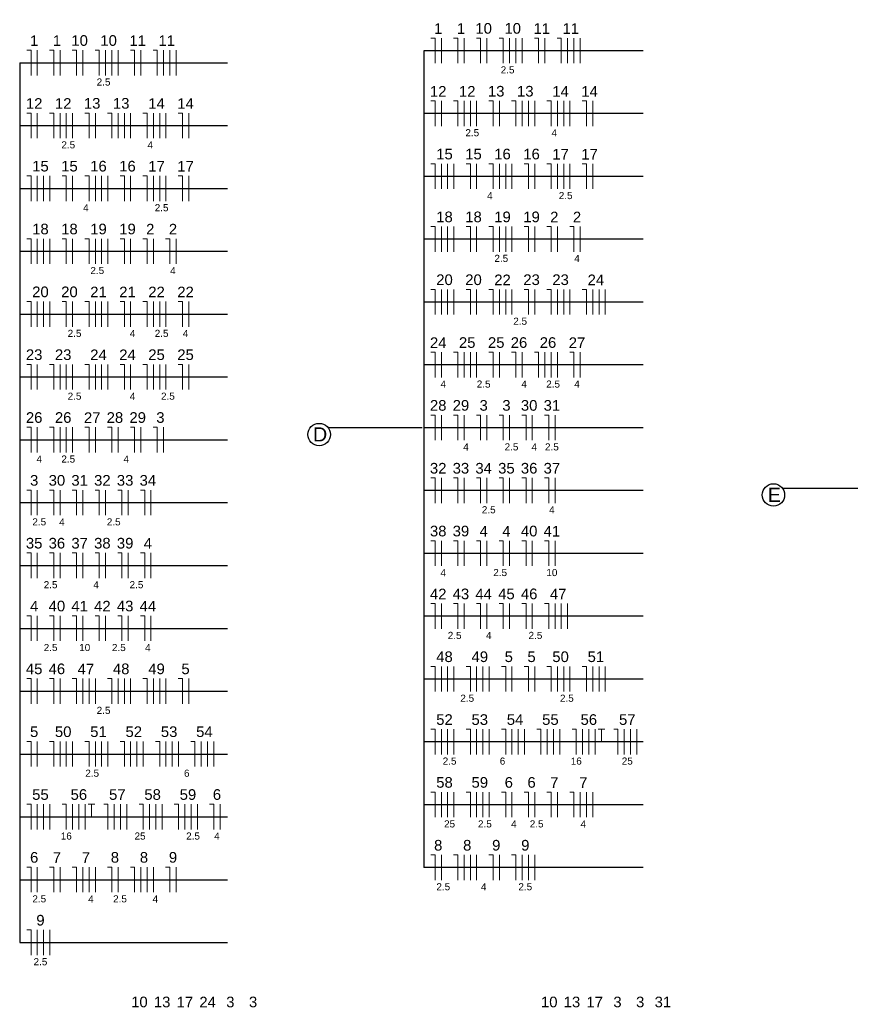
# Model space of a CAD drawing. Header units: millimetres. Extents: x 7 to 269, y 1 to 169.
# Tile 4 of 113: x 15.45 to 23.71, y 68.86 to 78.65. Entities that reach past the tile are written whole.
import ezdxf

# ---------------------------------------------------------------- set-up
doc = ezdxf.new("R2010")
doc.units = ezdxf.units.MM
doc.header["$MEASUREMENT"] = 0
doc.layers.add('Fiação - Marco Polo', color=3, linetype='Continuous', lineweight=9)
doc.layers.add('Linha de Chamada - Marco Polo', color=1, linetype='Continuous', lineweight=25)
doc.styles.add('Arial', font='arial.ttf')

msp = doc.modelspace()

# ---------------------------------------------------------------- linework, layer by layer
at = {"layer": 'Fiação - Marco Polo'}
for p, q in [((19.5348, 78.4714), (19.5764, 78.4714)), ((19.5764, 78.2214), (19.5764, 78.4714)), ((19.6389, 78.2214), (19.6389, 78.4714)), ((19.7609, 78.4714), (19.8026, 78.4714)), ((19.8026, 78.2214), (19.8026, 78.4714)), ((19.8651, 78.2214), (19.8651, 78.4714)), ((19.987, 78.4714), (20.0287, 78.4714)), ((20.0287, 78.2214), (20.0287, 78.4714)), ((20.0912, 78.2214), (20.0912, 78.4714)), ((20.2131, 78.4714), (20.2548, 78.4714)), ((20.2548, 78.2214), (20.2548, 78.4714)), ((20.3173, 78.2214), (20.3173, 78.4714)), ((20.3798, 78.2214), (20.3798, 78.4714)), ((20.4423, 78.2214), (20.4423, 78.4714)), ((20.5643, 78.4714), (20.6059, 78.4714)), ((20.6059, 78.2214), (20.6059, 78.4714)), ((20.6684, 78.2214), (20.6684, 78.4714)), ((20.7904, 78.4714), (20.8321, 78.4714)), ((20.8321, 78.2214), (20.8321, 78.4714)), ((20.8946, 78.2214), (20.8946, 78.4714)), ((20.9571, 78.2214), (20.9571, 78.4714)), ((21.0196, 78.2214), (21.0196, 78.4714)), ((15.5164, 78.3508), (15.5581, 78.3508)), ((15.5581, 78.1008), (15.5581, 78.3508)), ((15.6206, 78.1008), (15.6206, 78.3508)), ((15.7425, 78.3508), (15.7842, 78.3508)), ((15.7842, 78.1008), (15.7842, 78.3508)), ((15.8467, 78.1008), (15.8467, 78.3508)), ((15.9687, 78.3508), (16.0103, 78.3508)), ((16.0103, 78.1008), (16.0103, 78.3508)), ((16.0728, 78.1008), (16.0728, 78.3508)), ((16.1948, 78.3508), (16.2365, 78.3508)), ((16.2365, 78.1008), (16.2365, 78.3508)), ((16.299, 78.1008), (16.299, 78.3508)), ((16.3615, 78.1008), (16.3615, 78.3508)), ((16.424, 78.1008), (16.424, 78.3508)), ((16.5459, 78.3508), (16.5876, 78.3508)), ((16.5876, 78.1008), (16.5876, 78.3508)), ((16.6501, 78.1008), (16.6501, 78.3508)), ((16.772, 78.3508), (16.8137, 78.3508)), ((16.8137, 78.1008), (16.8137, 78.3508)), ((16.8762, 78.1008), (16.8762, 78.3508)), ((16.9387, 78.1008), (16.9387, 78.3508)), ((17.0012, 78.1008), (17.0012, 78.3508)), ((19.5348, 77.8464), (19.5764, 77.8464)), ((19.5764, 77.5964), (19.5764, 77.8464)), ((19.6389, 77.5964), (19.6389, 77.8464)), ((19.7609, 77.8464), (19.8026, 77.8464)), ((19.8026, 77.5964), (19.8026, 77.8464)), ((19.8651, 77.5964), (19.8651, 77.8464)), ((19.9276, 77.5964), (19.9276, 77.8464)), ((19.9901, 77.5964), (19.9901, 77.8464)), ((20.112, 77.8464), (20.1537, 77.8464)), ((20.1537, 77.5964), (20.1537, 77.8464)), ((20.2162, 77.5964), (20.2162, 77.8464)), ((20.3381, 77.8464), (20.3798, 77.8464)), ((20.3798, 77.5964), (20.3798, 77.8464)), ((20.4423, 77.5964), (20.4423, 77.8464)), ((20.5048, 77.5964), (20.5048, 77.8464)), ((20.5673, 77.5964), (20.5673, 77.8464)), ((20.6893, 77.8464), (20.7309, 77.8464)), ((20.7309, 77.5964), (20.7309, 77.8464)), ((20.7934, 77.5964), (20.7934, 77.8464)), ((20.8559, 77.5964), (20.8559, 77.8464)), ((20.9184, 77.5964), (20.9184, 77.8464)), ((21.0404, 77.8464), (21.0821, 77.8464)), ((21.0821, 77.5964), (21.0821, 77.8464)), ((21.1446, 77.5964), (21.1446, 77.8464)), ((15.5164, 77.7258), (15.5581, 77.7258)), ((15.5581, 77.4758), (15.5581, 77.7258)), ((15.6206, 77.4758), (15.6206, 77.7258)), ((15.7425, 77.7258), (15.7842, 77.7258)), ((15.7842, 77.4758), (15.7842, 77.7258)), ((15.8467, 77.4758), (15.8467, 77.7258)), ((15.9092, 77.4758), (15.9092, 77.7258)), ((15.9717, 77.4758), (15.9717, 77.7258)), ((16.0937, 77.7258), (16.1353, 77.7258)), ((16.1353, 77.4758), (16.1353, 77.7258)), ((16.1978, 77.4758), (16.1978, 77.7258)), ((16.3198, 77.7258), (16.3615, 77.7258)), ((16.3615, 77.4758), (16.3615, 77.7258)), ((16.424, 77.4758), (16.424, 77.7258)), ((16.4865, 77.4758), (16.4865, 77.7258)), ((16.549, 77.4758), (16.549, 77.7258)), ((16.6709, 77.7258), (16.7126, 77.7258)), ((16.7126, 77.4758), (16.7126, 77.7258)), ((16.7751, 77.4758), (16.7751, 77.7258)), ((16.8376, 77.4758), (16.8376, 77.7258)), ((16.9001, 77.4758), (16.9001, 77.7258)), ((17.022, 77.7258), (17.0637, 77.7258)), ((17.0637, 77.4758), (17.0637, 77.7258)), ((17.1262, 77.4758), (17.1262, 77.7258)), ((19.5348, 77.2214), (19.5764, 77.2214)), ((19.5764, 76.9714), (19.5764, 77.2214)), ((19.6389, 76.9714), (19.6389, 77.2214)), ((19.7014, 76.9714), (19.7014, 77.2214)), ((19.7639, 76.9714), (19.7639, 77.2214)), ((19.8859, 77.2214), (19.9276, 77.2214)), ((19.9276, 76.9714), (19.9276, 77.2214)), ((19.9901, 76.9714), (19.9901, 77.2214)), ((20.112, 77.2214), (20.1537, 77.2214)), ((20.1537, 76.9714), (20.1537, 77.2214)), ((20.2162, 76.9714), (20.2162, 77.2214)), ((20.2787, 76.9714), (20.2787, 77.2214)), ((20.3412, 76.9714), (20.3412, 77.2214)), ((20.4631, 77.2214), (20.5048, 77.2214)), ((20.5048, 76.9714), (20.5048, 77.2214)), ((20.5673, 76.9714), (20.5673, 77.2214)), ((20.6893, 77.2214), (20.7309, 77.2214)), ((20.7309, 76.9714), (20.7309, 77.2214)), ((20.7934, 76.9714), (20.7934, 77.2214)), ((20.8559, 76.9714), (20.8559, 77.2214)), ((20.9184, 76.9714), (20.9184, 77.2214)), ((21.0404, 77.2214), (21.0821, 77.2214)), ((21.0821, 76.9714), (21.0821, 77.2214)), ((21.1446, 76.9714), (21.1446, 77.2214)), ((15.5164, 77.1008), (15.5581, 77.1008)), ((15.5581, 76.8508), (15.5581, 77.1008)), ((15.6206, 76.8508), (15.6206, 77.1008)), ((15.6831, 76.8508), (15.6831, 77.1008)), ((15.7456, 76.8508), (15.7456, 77.1008)), ((15.8675, 77.1008), (15.9092, 77.1008)), ((15.9092, 76.8508), (15.9092, 77.1008)), ((15.9717, 76.8508), (15.9717, 77.1008)), ((16.0937, 77.1008), (16.1353, 77.1008)), ((16.1353, 76.8508), (16.1353, 77.1008)), ((16.1978, 76.8508), (16.1978, 77.1008)), ((16.2603, 76.8508), (16.2603, 77.1008)), ((16.3228, 76.8508), (16.3228, 77.1008)), ((16.4448, 77.1008), (16.4865, 77.1008)), ((16.4865, 76.8508), (16.4865, 77.1008)), ((16.549, 76.8508), (16.549, 77.1008)), ((16.6709, 77.1008), (16.7126, 77.1008)), ((16.7126, 76.8508), (16.7126, 77.1008)), ((16.7751, 76.8508), (16.7751, 77.1008)), ((16.8376, 76.8508), (16.8376, 77.1008)), ((16.9001, 76.8508), (16.9001, 77.1008)), ((17.022, 77.1008), (17.0637, 77.1008)), ((17.0637, 76.8508), (17.0637, 77.1008)), ((17.1262, 76.8508), (17.1262, 77.1008)), ((19.5348, 76.5964), (19.5764, 76.5964)), ((19.5764, 76.3464), (19.5764, 76.5964)), ((19.6389, 76.3464), (19.6389, 76.5964)), ((19.7014, 76.3464), (19.7014, 76.5964)), ((19.7639, 76.3464), (19.7639, 76.5964)), ((19.8859, 76.5964), (19.9276, 76.5964)), ((19.9276, 76.3464), (19.9276, 76.5964)), ((19.9901, 76.3464), (19.9901, 76.5964)), ((20.112, 76.5964), (20.1537, 76.5964)), ((20.1537, 76.3464), (20.1537, 76.5964)), ((20.2162, 76.3464), (20.2162, 76.5964)), ((20.2787, 76.3464), (20.2787, 76.5964)), ((20.3412, 76.3464), (20.3412, 76.5964)), ((20.4631, 76.5964), (20.5048, 76.5964)), ((20.5048, 76.3464), (20.5048, 76.5964)), ((20.5673, 76.3464), (20.5673, 76.5964)), ((20.6893, 76.5964), (20.7309, 76.5964)), ((20.7309, 76.3464), (20.7309, 76.5964)), ((20.7934, 76.3464), (20.7934, 76.5964)), ((20.9154, 76.5964), (20.9571, 76.5964)), ((20.9571, 76.3464), (20.9571, 76.5964)), ((21.0196, 76.3464), (21.0196, 76.5964)), ((15.5164, 76.4758), (15.5581, 76.4758)), ((15.5581, 76.2258), (15.5581, 76.4758)), ((15.6206, 76.2258), (15.6206, 76.4758)), ((15.6831, 76.2258), (15.6831, 76.4758)), ((15.7456, 76.2258), (15.7456, 76.4758)), ((15.8675, 76.4758), (15.9092, 76.4758)), ((15.9092, 76.2258), (15.9092, 76.4758)), ((15.9717, 76.2258), (15.9717, 76.4758)), ((16.0937, 76.4758), (16.1353, 76.4758)), ((16.1353, 76.2258), (16.1353, 76.4758)), ((16.1978, 76.2258), (16.1978, 76.4758)), ((16.2603, 76.2258), (16.2603, 76.4758)), ((16.3228, 76.2258), (16.3228, 76.4758)), ((16.4448, 76.4758), (16.4865, 76.4758)), ((16.4865, 76.2258), (16.4865, 76.4758)), ((16.549, 76.2258), (16.549, 76.4758)), ((16.6709, 76.4758), (16.7126, 76.4758)), ((16.7126, 76.2258), (16.7126, 76.4758)), ((16.7751, 76.2258), (16.7751, 76.4758)), ((16.897, 76.4758), (16.9387, 76.4758)), ((16.9387, 76.2258), (16.9387, 76.4758)), ((17.0012, 76.2258), (17.0012, 76.4758)), ((19.5348, 75.9714), (19.5764, 75.9714)), ((19.5764, 75.7214), (19.5764, 75.9714)), ((19.6389, 75.7214), (19.6389, 75.9714)), ((19.7014, 75.7214), (19.7014, 75.9714)), ((19.7639, 75.7214), (19.7639, 75.9714)), ((19.8859, 75.9714), (19.9276, 75.9714)), ((19.9276, 75.7214), (19.9276, 75.9714)), ((19.9901, 75.7214), (19.9901, 75.9714)), ((20.112, 75.9714), (20.1537, 75.9714)), ((20.1537, 75.7214), (20.1537, 75.9714)), ((20.2162, 75.7214), (20.2162, 75.9714)), ((20.2787, 75.7214), (20.2787, 75.9714)), ((20.3412, 75.7214), (20.3412, 75.9714)), ((20.4631, 75.9714), (20.5048, 75.9714)), ((20.5048, 75.7214), (20.5048, 75.9714)), ((20.5673, 75.7214), (20.5673, 75.9714)), ((20.6893, 75.9714), (20.7309, 75.9714)), ((20.7309, 75.7214), (20.7309, 75.9714)), ((20.7934, 75.7214), (20.7934, 75.9714)), ((20.8559, 75.7214), (20.8559, 75.9714)), ((20.9184, 75.7214), (20.9184, 75.9714)), ((21.0404, 75.9714), (21.0821, 75.9714)), ((21.0821, 75.7214), (21.0821, 75.9714)), ((21.1446, 75.7214), (21.1446, 75.9714)), ((21.2071, 75.7214), (21.2071, 75.9714)), ((21.2696, 75.7214), (21.2696, 75.9714)), ((15.5164, 75.8508), (15.5581, 75.8508)), ((15.5581, 75.6008), (15.5581, 75.8508)), ((15.6206, 75.6008), (15.6206, 75.8508)), ((15.6831, 75.6008), (15.6831, 75.8508)), ((15.7456, 75.6008), (15.7456, 75.8508)), ((15.8675, 75.8508), (15.9092, 75.8508)), ((15.9092, 75.6008), (15.9092, 75.8508)), ((15.9717, 75.6008), (15.9717, 75.8508)), ((16.0937, 75.8508), (16.1353, 75.8508)), ((16.1353, 75.6008), (16.1353, 75.8508)), ((16.1978, 75.6008), (16.1978, 75.8508)), ((16.2603, 75.6008), (16.2603, 75.8508)), ((16.3228, 75.6008), (16.3228, 75.8508)), ((16.4448, 75.8508), (16.4865, 75.8508)), ((16.4865, 75.6008), (16.4865, 75.8508)), ((16.549, 75.6008), (16.549, 75.8508)), ((16.6709, 75.8508), (16.7126, 75.8508)), ((16.7126, 75.6008), (16.7126, 75.8508)), ((16.7751, 75.6008), (16.7751, 75.8508)), ((16.8376, 75.6008), (16.8376, 75.8508)), ((16.9001, 75.6008), (16.9001, 75.8508)), ((17.022, 75.8508), (17.0637, 75.8508)), ((17.0637, 75.6008), (17.0637, 75.8508)), ((17.1262, 75.6008), (17.1262, 75.8508)), ((19.5348, 75.3464), (19.5764, 75.3464)), ((19.5764, 75.0964), (19.5764, 75.3464)), ((19.6389, 75.0964), (19.6389, 75.3464)), ((19.7609, 75.3464), (19.8026, 75.3464)), ((19.8026, 75.0964), (19.8026, 75.3464)), ((19.8651, 75.0964), (19.8651, 75.3464)), ((19.9276, 75.0964), (19.9276, 75.3464)), ((19.9901, 75.0964), (19.9901, 75.3464)), ((20.112, 75.3464), (20.1537, 75.3464)), ((20.1537, 75.0964), (20.1537, 75.3464)), ((20.2162, 75.0964), (20.2162, 75.3464)), ((20.3381, 75.3464), (20.3798, 75.3464)), ((20.3798, 75.0964), (20.3798, 75.3464)), ((20.4423, 75.0964), (20.4423, 75.3464)), ((20.5643, 75.3464), (20.6059, 75.3464)), ((20.6059, 75.0964), (20.6059, 75.3464)), ((20.6684, 75.0964), (20.6684, 75.3464)), ((20.7309, 75.0964), (20.7309, 75.3464)), ((20.7934, 75.0964), (20.7934, 75.3464)), ((20.9154, 75.3464), (20.9571, 75.3464)), ((20.9571, 75.0964), (20.9571, 75.3464)), ((21.0196, 75.0964), (21.0196, 75.3464)), ((15.5164, 75.2258), (15.5581, 75.2258)), ((15.5581, 74.9758), (15.5581, 75.2258)), ((15.6206, 74.9758), (15.6206, 75.2258)), ((15.7425, 75.2258), (15.7842, 75.2258)), ((15.7842, 74.9758), (15.7842, 75.2258)), ((15.8467, 74.9758), (15.8467, 75.2258)), ((15.9092, 74.9758), (15.9092, 75.2258)), ((15.9717, 74.9758), (15.9717, 75.2258)), ((16.0937, 75.2258), (16.1353, 75.2258)), ((16.1353, 74.9758), (16.1353, 75.2258)), ((16.1978, 74.9758), (16.1978, 75.2258)), ((16.2603, 74.9758), (16.2603, 75.2258)), ((16.3228, 74.9758), (16.3228, 75.2258)), ((16.4448, 75.2258), (16.4865, 75.2258)), ((16.4865, 74.9758), (16.4865, 75.2258)), ((16.549, 74.9758), (16.549, 75.2258)), ((16.6709, 75.2258), (16.7126, 75.2258)), ((16.7126, 74.9758), (16.7126, 75.2258)), ((16.7751, 74.9758), (16.7751, 75.2258)), ((16.8376, 74.9758), (16.8376, 75.2258)), ((16.9001, 74.9758), (16.9001, 75.2258)), ((17.022, 75.2258), (17.0637, 75.2258)), ((17.0637, 74.9758), (17.0637, 75.2258)), ((17.1262, 74.9758), (17.1262, 75.2258)), ((19.5348, 74.7214), (19.5764, 74.7214)), ((19.5764, 74.4714), (19.5764, 74.7214)), ((19.6389, 74.4714), (19.6389, 74.7214)), ((19.7609, 74.7214), (19.8026, 74.7214)), ((19.8026, 74.4714), (19.8026, 74.7214)), ((19.8651, 74.4714), (19.8651, 74.7214)), ((19.987, 74.7214), (20.0287, 74.7214)), ((20.0287, 74.4714), (20.0287, 74.7214)), ((20.0912, 74.4714), (20.0912, 74.7214)), ((20.2131, 74.7214), (20.2548, 74.7214)), ((20.2548, 74.4714), (20.2548, 74.7214)), ((20.3173, 74.4714), (20.3173, 74.7214)), ((20.4393, 74.7214), (20.4809, 74.7214)), ((20.4809, 74.4714), (20.4809, 74.7214)), ((20.5434, 74.4714), (20.5434, 74.7214)), ((20.6654, 74.7214), (20.7071, 74.7214)), ((20.7071, 74.4714), (20.7071, 74.7214)), ((20.7696, 74.4714), (20.7696, 74.7214)), ((15.5164, 74.6008), (15.5581, 74.6008)), ((15.5581, 74.3508), (15.5581, 74.6008)), ((15.6206, 74.3508), (15.6206, 74.6008)), ((15.7425, 74.6008), (15.7842, 74.6008)), ((15.7842, 74.3508), (15.7842, 74.6008)), ((15.8467, 74.3508), (15.8467, 74.6008)), ((15.9092, 74.3508), (15.9092, 74.6008)), ((15.9717, 74.3508), (15.9717, 74.6008)), ((16.0937, 74.6008), (16.1353, 74.6008)), ((16.1353, 74.3508), (16.1353, 74.6008)), ((16.1978, 74.3508), (16.1978, 74.6008)), ((16.3198, 74.6008), (16.3615, 74.6008)), ((16.3615, 74.3508), (16.3615, 74.6008)), ((16.424, 74.3508), (16.424, 74.6008)), ((16.5459, 74.6008), (16.5876, 74.6008)), ((16.5876, 74.3508), (16.5876, 74.6008)), ((16.6501, 74.3508), (16.6501, 74.6008)), ((16.772, 74.6008), (16.8137, 74.6008)), ((16.8137, 74.3508), (16.8137, 74.6008)), ((16.8762, 74.3508), (16.8762, 74.6008)), ((19.5348, 74.0964), (19.5764, 74.0964)), ((19.5764, 73.8464), (19.5764, 74.0964)), ((19.6389, 73.8464), (19.6389, 74.0964)), ((19.7609, 74.0964), (19.8026, 74.0964)), ((19.8026, 73.8464), (19.8026, 74.0964)), ((19.8651, 73.8464), (19.8651, 74.0964)), ((19.987, 74.0964), (20.0287, 74.0964)), ((20.0287, 73.8464), (20.0287, 74.0964)), ((20.0912, 73.8464), (20.0912, 74.0964)), ((20.2131, 74.0964), (20.2548, 74.0964)), ((20.2548, 73.8464), (20.2548, 74.0964)), ((20.3173, 73.8464), (20.3173, 74.0964)), ((20.4393, 74.0964), (20.4809, 74.0964)), ((20.4809, 73.8464), (20.4809, 74.0964)), ((20.5434, 73.8464), (20.5434, 74.0964)), ((20.6654, 74.0964), (20.7071, 74.0964)), ((20.7071, 73.8464), (20.7071, 74.0964)), ((20.7696, 73.8464), (20.7696, 74.0964)), ((15.5164, 73.9758), (15.5581, 73.9758)), ((15.5581, 73.7258), (15.5581, 73.9758)), ((15.6206, 73.7258), (15.6206, 73.9758)), ((15.7425, 73.9758), (15.7842, 73.9758)), ((15.7842, 73.7258), (15.7842, 73.9758)), ((15.8467, 73.7258), (15.8467, 73.9758)), ((15.9687, 73.9758), (16.0103, 73.9758)), ((16.0103, 73.7258), (16.0103, 73.9758)), ((16.0728, 73.7258), (16.0728, 73.9758)), ((16.1948, 73.9758), (16.2365, 73.9758)), ((16.2365, 73.7258), (16.2365, 73.9758)), ((16.299, 73.7258), (16.299, 73.9758)), ((16.4209, 73.9758), (16.4626, 73.9758)), ((16.4626, 73.7258), (16.4626, 73.9758)), ((16.5251, 73.7258), (16.5251, 73.9758)), ((16.647, 73.9758), (16.6887, 73.9758)), ((16.6887, 73.7258), (16.6887, 73.9758)), ((16.7512, 73.7258), (16.7512, 73.9758)), ((19.5348, 73.4714), (19.5764, 73.4714)), ((19.5764, 73.2214), (19.5764, 73.4714)), ((19.6389, 73.2214), (19.6389, 73.4714)), ((19.7609, 73.4714), (19.8026, 73.4714)), ((19.8026, 73.2214), (19.8026, 73.4714)), ((19.8651, 73.2214), (19.8651, 73.4714)), ((19.987, 73.4714), (20.0287, 73.4714)), ((20.0287, 73.2214), (20.0287, 73.4714)), ((20.0912, 73.2214), (20.0912, 73.4714)), ((20.2131, 73.4714), (20.2548, 73.4714)), ((20.2548, 73.2214), (20.2548, 73.4714)), ((20.3173, 73.2214), (20.3173, 73.4714)), ((20.4393, 73.4714), (20.4809, 73.4714)), ((20.4809, 73.2214), (20.4809, 73.4714)), ((20.5434, 73.2214), (20.5434, 73.4714)), ((20.6654, 73.4714), (20.7071, 73.4714)), ((20.7071, 73.2214), (20.7071, 73.4714)), ((20.7696, 73.2214), (20.7696, 73.4714)), ((15.5164, 73.3508), (15.5581, 73.3508)), ((15.5581, 73.1008), (15.5581, 73.3508)), ((15.6206, 73.1008), (15.6206, 73.3508)), ((15.7425, 73.3508), (15.7842, 73.3508)), ((15.7842, 73.1008), (15.7842, 73.3508)), ((15.8467, 73.1008), (15.8467, 73.3508)), ((15.9687, 73.3508), (16.0103, 73.3508)), ((16.0103, 73.1008), (16.0103, 73.3508)), ((16.0728, 73.1008), (16.0728, 73.3508)), ((16.1948, 73.3508), (16.2365, 73.3508)), ((16.2365, 73.1008), (16.2365, 73.3508)), ((16.299, 73.1008), (16.299, 73.3508)), ((16.4209, 73.3508), (16.4626, 73.3508)), ((16.4626, 73.1008), (16.4626, 73.3508)), ((16.5251, 73.1008), (16.5251, 73.3508)), ((16.647, 73.3508), (16.6887, 73.3508)), ((16.6887, 73.1008), (16.6887, 73.3508)), ((16.7512, 73.1008), (16.7512, 73.3508)), ((19.5348, 72.8464), (19.5764, 72.8464)), ((19.5764, 72.5964), (19.5764, 72.8464)), ((19.6389, 72.5964), (19.6389, 72.8464)), ((19.7609, 72.8464), (19.8026, 72.8464)), ((19.8026, 72.5964), (19.8026, 72.8464)), ((19.8651, 72.5964), (19.8651, 72.8464)), ((19.987, 72.8464), (20.0287, 72.8464)), ((20.0287, 72.5964), (20.0287, 72.8464)), ((20.0912, 72.5964), (20.0912, 72.8464)), ((20.2131, 72.8464), (20.2548, 72.8464)), ((20.2548, 72.5964), (20.2548, 72.8464)), ((20.3173, 72.5964), (20.3173, 72.8464)), ((20.4393, 72.8464), (20.4809, 72.8464)), ((20.4809, 72.5964), (20.4809, 72.8464)), ((20.5434, 72.5964), (20.5434, 72.8464)), ((20.6654, 72.8464), (20.7071, 72.8464)), ((20.7071, 72.5964), (20.7071, 72.8464)), ((20.7696, 72.5964), (20.7696, 72.8464)), ((20.8321, 72.5964), (20.8321, 72.8464)), ((20.8946, 72.5964), (20.8946, 72.8464)), ((15.5164, 72.7258), (15.5581, 72.7258)), ((15.5581, 72.4758), (15.5581, 72.7258)), ((15.6206, 72.4758), (15.6206, 72.7258)), ((15.7425, 72.7258), (15.7842, 72.7258)), ((15.7842, 72.4758), (15.7842, 72.7258)), ((15.8467, 72.4758), (15.8467, 72.7258)), ((15.9687, 72.7258), (16.0103, 72.7258)), ((16.0103, 72.4758), (16.0103, 72.7258)), ((16.0728, 72.4758), (16.0728, 72.7258)), ((16.1948, 72.7258), (16.2365, 72.7258)), ((16.2365, 72.4758), (16.2365, 72.7258)), ((16.299, 72.4758), (16.299, 72.7258)), ((16.4209, 72.7258), (16.4626, 72.7258)), ((16.4626, 72.4758), (16.4626, 72.7258)), ((16.5251, 72.4758), (16.5251, 72.7258)), ((16.647, 72.7258), (16.6887, 72.7258)), ((16.6887, 72.4758), (16.6887, 72.7258)), ((16.7512, 72.4758), (16.7512, 72.7258)), ((19.5348, 72.2214), (19.5764, 72.2214)), ((19.5764, 71.9714), (19.5764, 72.2214)), ((19.6389, 71.9714), (19.6389, 72.2214)), ((19.7014, 71.9714), (19.7014, 72.2214)), ((19.7639, 71.9714), (19.7639, 72.2214)), ((19.8859, 72.2214), (19.9276, 72.2214)), ((19.9276, 71.9714), (19.9276, 72.2214)), ((19.9901, 71.9714), (19.9901, 72.2214)), ((20.0526, 71.9714), (20.0526, 72.2214)), ((20.1151, 71.9714), (20.1151, 72.2214)), ((20.237, 72.2214), (20.2787, 72.2214)), ((20.2787, 71.9714), (20.2787, 72.2214)), ((20.3412, 71.9714), (20.3412, 72.2214)), ((20.4631, 72.2214), (20.5048, 72.2214)), ((20.5048, 71.9714), (20.5048, 72.2214)), ((20.5673, 71.9714), (20.5673, 72.2214)), ((20.6893, 72.2214), (20.7309, 72.2214)), ((20.7309, 71.9714), (20.7309, 72.2214)), ((20.7934, 71.9714), (20.7934, 72.2214)), ((20.8559, 71.9714), (20.8559, 72.2214)), ((20.9184, 71.9714), (20.9184, 72.2214)), ((21.0404, 72.2214), (21.0821, 72.2214)), ((21.0821, 71.9714), (21.0821, 72.2214)), ((21.1446, 71.9714), (21.1446, 72.2214)), ((21.2071, 71.9714), (21.2071, 72.2214)), ((21.2696, 71.9714), (21.2696, 72.2214)), ((15.5164, 72.1008), (15.5581, 72.1008)), ((15.5581, 71.8508), (15.5581, 72.1008)), ((15.6206, 71.8508), (15.6206, 72.1008)), ((15.7425, 72.1008), (15.7842, 72.1008)), ((15.7842, 71.8508), (15.7842, 72.1008)), ((15.8467, 71.8508), (15.8467, 72.1008)), ((15.9687, 72.1008), (16.0103, 72.1008)), ((16.0103, 71.8508), (16.0103, 72.1008)), ((16.0728, 71.8508), (16.0728, 72.1008)), ((16.1353, 71.8508), (16.1353, 72.1008)), ((16.1978, 71.8508), (16.1978, 72.1008)), ((16.3198, 72.1008), (16.3615, 72.1008)), ((16.3615, 71.8508), (16.3615, 72.1008)), ((16.424, 71.8508), (16.424, 72.1008)), ((16.4865, 71.8508), (16.4865, 72.1008)), ((16.549, 71.8508), (16.549, 72.1008)), ((16.6709, 72.1008), (16.7126, 72.1008)), ((16.7126, 71.8508), (16.7126, 72.1008)), ((16.7751, 71.8508), (16.7751, 72.1008)), ((16.8376, 71.8508), (16.8376, 72.1008)), ((16.9001, 71.8508), (16.9001, 72.1008)), ((17.022, 72.1008), (17.0637, 72.1008)), ((17.0637, 71.8508), (17.0637, 72.1008)), ((17.1262, 71.8508), (17.1262, 72.1008)), ((19.5348, 71.5964), (19.5764, 71.5964)), ((19.5764, 71.3464), (19.5764, 71.5964)), ((19.6389, 71.3464), (19.6389, 71.5964)), ((19.7014, 71.3464), (19.7014, 71.5964)), ((19.7639, 71.3464), (19.7639, 71.5964)), ((19.8859, 71.5964), (19.9276, 71.5964)), ((19.9276, 71.3464), (19.9276, 71.5964)), ((19.9901, 71.3464), (19.9901, 71.5964)), ((20.0526, 71.3464), (20.0526, 71.5964)), ((20.1151, 71.3464), (20.1151, 71.5964)), ((20.237, 71.5964), (20.2787, 71.5964)), ((20.2787, 71.3464), (20.2787, 71.5964)), ((20.3412, 71.3464), (20.3412, 71.5964)), ((20.4037, 71.3464), (20.4037, 71.5964)), ((20.4662, 71.3464), (20.4662, 71.5964)), ((20.5881, 71.5964), (20.6298, 71.5964)), ((20.6298, 71.3464), (20.6298, 71.5964)), ((20.6923, 71.3464), (20.6923, 71.5964)), ((20.7548, 71.3464), (20.7548, 71.5964)), ((20.8173, 71.3464), (20.8173, 71.5964)), ((20.9393, 71.5964), (20.9809, 71.5964)), ((20.9809, 71.3464), (20.9809, 71.5964)), ((21.0434, 71.3464), (21.0434, 71.5964)), ((21.1059, 71.3464), (21.1059, 71.5964)), ((21.1684, 71.3464), (21.1684, 71.5964)), ((21.1976, 71.5964), (21.2643, 71.5964)), ((21.2309, 71.4714), (21.2309, 71.5964)), ((21.3529, 71.5964), (21.3946, 71.5964)), ((21.3946, 71.3464), (21.3946, 71.5964)), ((21.4571, 71.3464), (21.4571, 71.5964)), ((21.5195, 71.3464), (21.5195, 71.5964)), ((21.582, 71.3464), (21.582, 71.5964)), ((15.5164, 71.4758), (15.5581, 71.4758)), ((15.5581, 71.2258), (15.5581, 71.4758)), ((15.6206, 71.2258), (15.6206, 71.4758)), ((15.7425, 71.4758), (15.7842, 71.4758)), ((15.7842, 71.2258), (15.7842, 71.4758)), ((15.8467, 71.2258), (15.8467, 71.4758)), ((15.9092, 71.2258), (15.9092, 71.4758)), ((15.9717, 71.2258), (15.9717, 71.4758)), ((16.0937, 71.4758), (16.1353, 71.4758)), ((16.1353, 71.2258), (16.1353, 71.4758)), ((16.1978, 71.2258), (16.1978, 71.4758)), ((16.2603, 71.2258), (16.2603, 71.4758)), ((16.3228, 71.2258), (16.3228, 71.4758)), ((16.4448, 71.4758), (16.4865, 71.4758)), ((16.4865, 71.2258), (16.4865, 71.4758)), ((16.549, 71.2258), (16.549, 71.4758)), ((16.6115, 71.2258), (16.6115, 71.4758)), ((16.674, 71.2258), (16.674, 71.4758)), ((16.7959, 71.4758), (16.8376, 71.4758)), ((16.8376, 71.2258), (16.8376, 71.4758)), ((16.9001, 71.2258), (16.9001, 71.4758)), ((16.9626, 71.2258), (16.9626, 71.4758)), ((17.0251, 71.2258), (17.0251, 71.4758)), ((17.147, 71.4758), (17.1887, 71.4758)), ((17.1887, 71.2258), (17.1887, 71.4758)), ((17.2512, 71.2258), (17.2512, 71.4758)), ((17.3137, 71.2258), (17.3137, 71.4758)), ((17.3762, 71.2258), (17.3762, 71.4758)), ((19.5348, 70.9714), (19.5764, 70.9714)), ((19.5764, 70.7214), (19.5764, 70.9714)), ((19.6389, 70.7214), (19.6389, 70.9714)), ((19.7014, 70.7214), (19.7014, 70.9714)), ((19.7639, 70.7214), (19.7639, 70.9714)), ((19.8859, 70.9714), (19.9276, 70.9714)), ((19.9276, 70.7214), (19.9276, 70.9714)), ((19.9901, 70.7214), (19.9901, 70.9714)), ((20.0526, 70.7214), (20.0526, 70.9714)), ((20.1151, 70.7214), (20.1151, 70.9714)), ((20.237, 70.9714), (20.2787, 70.9714)), ((20.2787, 70.7214), (20.2787, 70.9714)), ((20.3412, 70.7214), (20.3412, 70.9714)), ((20.4631, 70.9714), (20.5048, 70.9714)), ((20.5048, 70.7214), (20.5048, 70.9714)), ((20.5673, 70.7214), (20.5673, 70.9714)), ((20.6893, 70.9714), (20.7309, 70.9714)), ((20.7309, 70.7214), (20.7309, 70.9714)), ((20.7934, 70.7214), (20.7934, 70.9714)), ((20.9154, 70.9714), (20.9571, 70.9714)), ((20.9571, 70.7214), (20.9571, 70.9714)), ((21.0196, 70.7214), (21.0196, 70.9714)), ((21.0821, 70.7214), (21.0821, 70.9714)), ((21.1446, 70.7214), (21.1446, 70.9714)), ((15.5164, 70.8508), (15.5581, 70.8508)), ((15.5581, 70.6008), (15.5581, 70.8508)), ((15.6206, 70.6008), (15.6206, 70.8508)), ((15.6831, 70.6008), (15.6831, 70.8508)), ((15.7456, 70.6008), (15.7456, 70.8508)), ((15.8675, 70.8508), (15.9092, 70.8508)), ((15.9092, 70.6008), (15.9092, 70.8508)), ((15.9717, 70.6008), (15.9717, 70.8508)), ((16.0342, 70.6008), (16.0342, 70.8508)), ((16.0967, 70.6008), (16.0967, 70.8508)), ((16.1259, 70.8508), (16.1925, 70.8508)), ((16.1592, 70.7258), (16.1592, 70.8508)), ((16.2812, 70.8508), (16.3228, 70.8508)), ((16.3228, 70.6008), (16.3228, 70.8508)), ((16.3853, 70.6008), (16.3853, 70.8508)), ((16.4478, 70.6008), (16.4478, 70.8508)), ((16.5103, 70.6008), (16.5103, 70.8508)), ((16.6323, 70.8508), (16.674, 70.8508)), ((16.674, 70.6008), (16.674, 70.8508)), ((16.7365, 70.6008), (16.7365, 70.8508)), ((16.799, 70.6008), (16.799, 70.8508)), ((16.8615, 70.6008), (16.8615, 70.8508)), ((16.9834, 70.8508), (17.0251, 70.8508)), ((17.0251, 70.6008), (17.0251, 70.8508)), ((17.0876, 70.6008), (17.0876, 70.8508)), ((17.1501, 70.6008), (17.1501, 70.8508)), ((17.2126, 70.6008), (17.2126, 70.8508)), ((17.3345, 70.8508), (17.3762, 70.8508)), ((17.3762, 70.6008), (17.3762, 70.8508)), ((17.4387, 70.6008), (17.4387, 70.8508)), ((19.5348, 70.3464), (19.5764, 70.3464)), ((19.5764, 70.0964), (19.5764, 70.3464)), ((19.6389, 70.0964), (19.6389, 70.3464)), ((19.7609, 70.3464), (19.8026, 70.3464)), ((19.8026, 70.0964), (19.8026, 70.3464)), ((19.8651, 70.0964), (19.8651, 70.3464)), ((19.9276, 70.0964), (19.9276, 70.3464)), ((19.9901, 70.0964), (19.9901, 70.3464)), ((20.112, 70.3464), (20.1537, 70.3464)), ((20.1537, 70.0964), (20.1537, 70.3464)), ((20.2162, 70.0964), (20.2162, 70.3464)), ((20.3381, 70.3464), (20.3798, 70.3464)), ((20.3798, 70.0964), (20.3798, 70.3464)), ((20.4423, 70.0964), (20.4423, 70.3464)), ((20.5048, 70.0964), (20.5048, 70.3464)), ((20.5673, 70.0964), (20.5673, 70.3464)), ((15.5164, 70.2258), (15.5581, 70.2258)), ((15.5581, 69.9758), (15.5581, 70.2258)), ((15.6206, 69.9758), (15.6206, 70.2258)), ((15.7425, 70.2258), (15.7842, 70.2258)), ((15.7842, 69.9758), (15.7842, 70.2258)), ((15.8467, 69.9758), (15.8467, 70.2258)), ((15.9687, 70.2258), (16.0103, 70.2258)), ((16.0103, 69.9758), (16.0103, 70.2258)), ((16.0728, 69.9758), (16.0728, 70.2258)), ((16.1353, 69.9758), (16.1353, 70.2258)), ((16.1978, 69.9758), (16.1978, 70.2258)), ((16.3198, 70.2258), (16.3615, 70.2258)), ((16.3615, 69.9758), (16.3615, 70.2258)), ((16.424, 69.9758), (16.424, 70.2258)), ((16.5459, 70.2258), (16.5876, 70.2258)), ((16.5876, 69.9758), (16.5876, 70.2258)), ((16.6501, 69.9758), (16.6501, 70.2258)), ((16.7126, 69.9758), (16.7126, 70.2258)), ((16.7751, 69.9758), (16.7751, 70.2258)), ((16.897, 70.2258), (16.9387, 70.2258)), ((16.9387, 69.9758), (16.9387, 70.2258)), ((17.0012, 69.9758), (17.0012, 70.2258)), ((15.5164, 69.6008), (15.5581, 69.6008)), ((15.5581, 69.3508), (15.5581, 69.6008)), ((15.6206, 69.3508), (15.6206, 69.6008)), ((15.6831, 69.3508), (15.6831, 69.6008)), ((15.7456, 69.3508), (15.7456, 69.6008))]:
    msp.add_line(p, q, dxfattribs=at)
at = {"layer": 'Linha de Chamada - Marco Polo'}
for p, q in [((21.6445, 78.3464), (19.4638, 78.3464)), ((19.4638, 78.3464), (19.4638, 70.2214)), ((15.4455, 78.2258), (17.5106, 78.2258)), ((15.4455, 78.2258), (15.4455, 69.4758)), ((21.6445, 77.7214), (19.4638, 77.7214)), ((15.4455, 77.6008), (17.5106, 77.6008)), ((21.6445, 77.0964), (19.4638, 77.0964)), ((15.4455, 76.9758), (17.5106, 76.9758)), ((21.6445, 76.4714), (19.4638, 76.4714)), ((15.4455, 76.3508), (17.5106, 76.3508)), ((21.6445, 75.8464), (19.4638, 75.8464)), ((15.4455, 75.7258), (17.5106, 75.7258)), ((21.6445, 75.2214), (19.4638, 75.2214)), ((15.4455, 75.1008), (17.5106, 75.1008)), ((18.512, 74.5971), (19.4484, 74.5971)), ((21.6445, 74.5964), (19.4638, 74.5964)), ((15.4455, 74.4758), (17.5106, 74.4758)), ((21.6445, 73.9714), (19.4638, 73.9714)), ((23.0295, 73.9961), (23.9659, 73.9961)), ((15.4455, 73.8508), (17.5106, 73.8508)), ((21.6445, 73.3464), (19.4638, 73.3464)), ((15.4455, 73.2258), (17.5106, 73.2258)), ((21.6445, 72.7214), (19.4638, 72.7214)), ((15.4455, 72.6008), (17.5106, 72.6008)), ((21.6445, 72.0964), (19.4638, 72.0964)), ((15.4455, 71.9758), (17.5106, 71.9758)), ((21.6445, 71.4714), (19.4638, 71.4714)), ((15.4455, 71.3508), (17.5106, 71.3508)), ((21.6445, 70.8464), (19.4638, 70.8464)), ((15.4455, 70.7258), (17.5106, 70.7258)), ((21.6445, 70.2214), (19.4638, 70.2214)), ((15.4455, 70.1008), (17.5106, 70.1008)), ((15.4455, 69.4758), (17.5106, 69.4758))]:
    msp.add_line(p, q, dxfattribs=at)
for centre in [(18.4241, 74.5282), (22.9416, 73.9272)]:
    msp.add_circle(centre, 0.1116, dxfattribs=at)

# ---------------------------------------------------------------- texts
at = {"layer": 'Fiação - Marco Polo', "attachment_point": 8, "line_spacing_factor": 0.798, "style": 'Arial'}
for s, insert, char_height, width in [('1', (19.6078, 78.5139), 0.1059, 0.12708), ('1', (19.8338, 78.5139), 0.1059, 0.12708), ('10', (20.0598, 78.5139), 0.1059, 0.25416), ('10', (20.3488, 78.5139), 0.1059, 0.25416), ('11', (20.6373, 78.5139), 0.1059, 0.25416), ('11', (20.9258, 78.5139), 0.1059, 0.25416), ('1', (15.5895, 78.3933), 0.1059, 0.12708), ('1', (15.8155, 78.3933), 0.1059, 0.12708), ('10', (16.0415, 78.3933), 0.1059, 0.25416), ('10', (16.33, 78.3933), 0.1059, 0.25416), ('11', (16.619, 78.3933), 0.1059, 0.25416), ('11', (16.9075, 78.3933), 0.1059, 0.25416), ('2.5', (20.2978, 78.1193), 0.0706, 0.25416), ('2.5', (16.2795, 77.9986), 0.0706, 0.25416), ('12', (19.6078, 77.8889), 0.1059, 0.25416), ('12', (19.8963, 77.8889), 0.1059, 0.25416), ('13', (20.1848, 77.8889), 0.1059, 0.25416), ('13', (20.4738, 77.8889), 0.1059, 0.25416), ('14', (20.8248, 77.8889), 0.1059, 0.25416), ('14', (21.1133, 77.8889), 0.1059, 0.25416), ('12', (15.5895, 77.7683), 0.1059, 0.25416), ('12', (15.878, 77.7683), 0.1059, 0.25416), ('13', (16.1665, 77.7683), 0.1059, 0.25416), ('13', (16.455, 77.7683), 0.1059, 0.25416), ('14', (16.8065, 77.7683), 0.1059, 0.25416), ('14', (17.095, 77.7683), 0.1059, 0.25416), ('2.5', (19.9468, 77.4943), 0.0706, 0.25416), ('4', (20.7623, 77.4943), 0.0706, 0.08472), ('2.5', (15.9285, 77.3736), 0.0706, 0.25416), ('4', (16.744, 77.3736), 0.0706, 0.08472), ('15', (19.6703, 77.2639), 0.1059, 0.25416), ('15', (19.9588, 77.2639), 0.1059, 0.25416), ('16', (20.2473, 77.2639), 0.1059, 0.25416), ('16', (20.5363, 77.2639), 0.1059, 0.25416), ('17', (20.8248, 77.2639), 0.1059, 0.25416), ('17', (21.1133, 77.2639), 0.1059, 0.25416), ('15', (15.652, 77.1433), 0.1059, 0.25416), ('15', (15.9405, 77.1433), 0.1059, 0.25416), ('16', (16.229, 77.1433), 0.1059, 0.25416), ('16', (16.5175, 77.1433), 0.1059, 0.25416), ('17', (16.8065, 77.1433), 0.1059, 0.25416), ('17', (17.095, 77.1433), 0.1059, 0.25416), ('4', (20.1223, 76.8693), 0.0706, 0.08472), ('2.5', (20.8753, 76.8693), 0.0706, 0.25416), ('4', (16.104, 76.7486), 0.0706, 0.08472), ('2.5', (16.857, 76.7486), 0.0706, 0.25416), ('18', (19.6703, 76.6389), 0.1059, 0.25416), ('18', (19.9588, 76.6389), 0.1059, 0.25416), ('19', (20.2473, 76.6389), 0.1059, 0.25416), ('19', (20.5363, 76.6389), 0.1059, 0.25416), ('2', (20.7623, 76.6389), 0.1059, 0.12708), ('2', (20.9883, 76.6389), 0.1059, 0.12708), ('18', (15.652, 76.5183), 0.1059, 0.25416), ('18', (15.9405, 76.5183), 0.1059, 0.25416), ('19', (16.229, 76.5183), 0.1059, 0.25416), ('19', (16.5175, 76.5183), 0.1059, 0.25416), ('2', (16.744, 76.5183), 0.1059, 0.12708), ('2', (16.97, 76.5183), 0.1059, 0.12708), ('2.5', (20.2353, 76.2443), 0.0706, 0.25416), ('4', (20.9883, 76.2443), 0.0706, 0.08472), ('2.5', (16.217, 76.1236), 0.0706, 0.25416), ('4', (16.97, 76.1236), 0.0706, 0.08472), ('20', (19.6703, 76.0139), 0.1059, 0.25416), ('20', (19.9588, 76.0139), 0.1059, 0.25416), ('22', (20.2473, 76.0139), 0.1059, 0.25416), ('23', (20.5363, 76.0139), 0.1059, 0.25416), ('23', (20.8248, 76.0139), 0.1059, 0.25416), ('24', (21.1758, 76.0139), 0.1059, 0.25416), ('20', (15.652, 75.8933), 0.1059, 0.25416), ('20', (15.9405, 75.8933), 0.1059, 0.25416), ('21', (16.229, 75.8933), 0.1059, 0.25416), ('21', (16.5175, 75.8933), 0.1059, 0.25416), ('22', (16.8065, 75.8933), 0.1059, 0.25416), ('22', (17.095, 75.8933), 0.1059, 0.25416), ('2.5', (20.4228, 75.6193), 0.0706, 0.25416), ('2.5', (15.991, 75.4986), 0.0706, 0.25416), ('4', (16.568, 75.4986), 0.0706, 0.08472), ('2.5', (16.857, 75.4986), 0.0706, 0.25416), ('4', (17.095, 75.4986), 0.0706, 0.08472), ('24', (19.6078, 75.3889), 0.1059, 0.25416), ('25', (19.8963, 75.3889), 0.1059, 0.25416), ('25', (20.1848, 75.3889), 0.1059, 0.25416), ('26', (20.4113, 75.3889), 0.1059, 0.25416), ('26', (20.6998, 75.3889), 0.1059, 0.25416), ('27', (20.9883, 75.3889), 0.1059, 0.25416), ('23', (15.5895, 75.2683), 0.1059, 0.25416), ('23', (15.878, 75.2683), 0.1059, 0.25416), ('24', (16.229, 75.2683), 0.1059, 0.25416), ('24', (16.5175, 75.2683), 0.1059, 0.25416), ('25', (16.8065, 75.2683), 0.1059, 0.25416), ('25', (17.095, 75.2683), 0.1059, 0.25416), ('4', (19.6583, 74.9943), 0.0706, 0.08472), ('2.5', (20.0598, 74.9943), 0.0706, 0.25416), ('4', (20.4618, 74.9943), 0.0706, 0.08472), ('2.5', (20.7503, 74.9943), 0.0706, 0.25416), ('4', (20.9883, 74.9943), 0.0706, 0.08472), ('2.5', (15.991, 74.8736), 0.0706, 0.25416), ('4', (16.568, 74.8736), 0.0706, 0.08472), ('2.5', (16.9195, 74.8736), 0.0706, 0.25416), ('28', (19.6078, 74.7639), 0.1059, 0.25416), ('29', (19.8338, 74.7639), 0.1059, 0.25416), ('3', (20.0598, 74.7639), 0.1059, 0.12708), ('3', (20.2863, 74.7639), 0.1059, 0.12708), ('30', (20.5123, 74.7639), 0.1059, 0.25416), ('31', (20.7383, 74.7639), 0.1059, 0.25416), ('26', (15.5895, 74.6433), 0.1059, 0.25416), ('26', (15.878, 74.6433), 0.1059, 0.25416), ('27', (16.1665, 74.6433), 0.1059, 0.25416), ('28', (16.3925, 74.6433), 0.1059, 0.25416), ('29', (16.619, 74.6433), 0.1059, 0.25416), ('3', (16.845, 74.6433), 0.1059, 0.12708), ('4', (19.8843, 74.3693), 0.0706, 0.08472), ('2.5', (20.3368, 74.3693), 0.0706, 0.25416), ('4', (20.5628, 74.3693), 0.0706, 0.08472), ('2.5', (20.7383, 74.3693), 0.0706, 0.25416), ('4', (15.64, 74.2486), 0.0706, 0.08472), ('2.5', (15.9285, 74.2486), 0.0706, 0.25416), ('4', (16.5055, 74.2486), 0.0706, 0.08472), ('32', (19.6078, 74.1389), 0.1059, 0.25416), ('33', (19.8338, 74.1389), 0.1059, 0.25416), ('34', (20.0598, 74.1389), 0.1059, 0.25416), ('35', (20.2863, 74.1389), 0.1059, 0.25416), ('36', (20.5123, 74.1389), 0.1059, 0.25416), ('37', (20.7383, 74.1389), 0.1059, 0.25416), ('3', (15.5895, 74.0183), 0.1059, 0.12708), ('30', (15.8155, 74.0183), 0.1059, 0.25416), ('31', (16.0415, 74.0183), 0.1059, 0.25416), ('32', (16.2675, 74.0183), 0.1059, 0.25416), ('33', (16.494, 74.0183), 0.1059, 0.25416), ('34', (16.72, 74.0183), 0.1059, 0.25416), ('2.5', (20.1103, 73.7443), 0.0706, 0.25416), ('4', (20.7383, 73.7443), 0.0706, 0.08472), ('2.5', (15.64, 73.6236), 0.0706, 0.25416), ('4', (15.866, 73.6236), 0.0706, 0.08472), ('2.5', (16.3805, 73.6236), 0.0706, 0.25416), ('38', (19.6078, 73.5139), 0.1059, 0.25416), ('39', (19.8338, 73.5139), 0.1059, 0.25416), ('4', (20.0598, 73.5139), 0.1059, 0.12708), ('4', (20.2863, 73.5139), 0.1059, 0.12708), ('40', (20.5123, 73.5139), 0.1059, 0.25416), ('41', (20.7383, 73.5139), 0.1059, 0.25416), ('35', (15.5895, 73.3933), 0.1059, 0.25416), ('36', (15.8155, 73.3933), 0.1059, 0.25416), ('37', (16.0415, 73.3933), 0.1059, 0.25416), ('38', (16.2675, 73.3933), 0.1059, 0.25416), ('39', (16.494, 73.3933), 0.1059, 0.25416), ('4', (16.72, 73.3933), 0.1059, 0.12708), ('4', (19.6583, 73.1193), 0.0706, 0.08472), ('2.5', (20.2238, 73.1193), 0.0706, 0.25416), ('10', (20.7383, 73.1193), 0.0706, 0.16944), ('2.5', (15.753, 72.9986), 0.0706, 0.25416), ('4', (16.205, 72.9986), 0.0706, 0.08472), ('2.5', (16.607, 72.9986), 0.0706, 0.25416), ('42', (19.6078, 72.8889), 0.1059, 0.25416), ('43', (19.8338, 72.8889), 0.1059, 0.25416), ('44', (20.0598, 72.8889), 0.1059, 0.25416), ('45', (20.2863, 72.8889), 0.1059, 0.25416), ('46', (20.5123, 72.8889), 0.1059, 0.25416), ('47', (20.8008, 72.8889), 0.1059, 0.25416), ('4', (15.5895, 72.7683), 0.1059, 0.12708), ('40', (15.8155, 72.7683), 0.1059, 0.25416), ('41', (16.0415, 72.7683), 0.1059, 0.25416), ('42', (16.2675, 72.7683), 0.1059, 0.25416), ('43', (16.494, 72.7683), 0.1059, 0.25416), ('44', (16.72, 72.7683), 0.1059, 0.25416), ('2.5', (19.7713, 72.4943), 0.0706, 0.25416), ('4', (20.1103, 72.4943), 0.0706, 0.08472), ('2.5', (20.5748, 72.4943), 0.0706, 0.25416), ('2.5', (15.753, 72.3736), 0.0706, 0.25416), ('10', (16.092, 72.3736), 0.0706, 0.16944), ('2.5', (16.4315, 72.3736), 0.0706, 0.25416), ('4', (16.72, 72.3736), 0.0706, 0.08472), ('48', (19.6703, 72.2639), 0.1059, 0.25416), ('49', (20.0213, 72.2639), 0.1059, 0.25416), ('5', (20.3098, 72.2639), 0.1059, 0.12708), ('5', (20.5363, 72.2639), 0.1059, 0.12708), ('50', (20.8248, 72.2639), 0.1059, 0.25416), ('51', (21.1758, 72.2639), 0.1059, 0.25416), ('45', (15.5895, 72.1433), 0.1059, 0.25416), ('46', (15.8155, 72.1433), 0.1059, 0.25416), ('47', (16.104, 72.1433), 0.1059, 0.25416), ('48', (16.455, 72.1433), 0.1059, 0.25416), ('49', (16.8065, 72.1433), 0.1059, 0.25416), ('5', (17.095, 72.1433), 0.1059, 0.12708), ('2.5', (19.8963, 71.8693), 0.0706, 0.25416), ('2.5', (20.8873, 71.8693), 0.0706, 0.25416), ('2.5', (16.2795, 71.7486), 0.0706, 0.25416), ('52', (19.6703, 71.6389), 0.1059, 0.25416), ('53', (20.0213, 71.6389), 0.1059, 0.25416), ('54', (20.3723, 71.6389), 0.1059, 0.25416), ('55', (20.7238, 71.6389), 0.1059, 0.25416), ('56', (21.1058, 71.6389), 0.1059, 0.25416), ('57', (21.4883, 71.6389), 0.1059, 0.25416), ('5', (15.5895, 71.5183), 0.1059, 0.12708), ('50', (15.878, 71.5183), 0.1059, 0.25416), ('51', (16.229, 71.5183), 0.1059, 0.25416), ('52', (16.58, 71.5183), 0.1059, 0.25416), ('53', (16.9315, 71.5183), 0.1059, 0.25416), ('54', (17.2825, 71.5183), 0.1059, 0.25416), ('2.5', (19.7208, 71.2443), 0.0706, 0.25416), ('6', (20.2473, 71.2443), 0.0706, 0.08472), ('16', (20.9808, 71.2443), 0.0706, 0.16944), ('25', (21.4883, 71.2443), 0.0706, 0.16944), ('2.5', (16.1665, 71.1236), 0.0706, 0.25416), ('6', (17.107, 71.1236), 0.0706, 0.08472), ('58', (19.6703, 71.0139), 0.1059, 0.25416), ('59', (20.0213, 71.0139), 0.1059, 0.25416), ('6', (20.3098, 71.0139), 0.1059, 0.12708), ('6', (20.5363, 71.0139), 0.1059, 0.12708), ('7', (20.7623, 71.0139), 0.1059, 0.12708), ('7', (21.0508, 71.0139), 0.1059, 0.12708), ('55', (15.652, 70.8933), 0.1059, 0.25416), ('56', (16.034, 70.8933), 0.1059, 0.25416), ('57', (16.4165, 70.8933), 0.1059, 0.25416), ('58', (16.7675, 70.8933), 0.1059, 0.25416), ('59', (17.119, 70.8933), 0.1059, 0.25416), ('6', (17.4075, 70.8933), 0.1059, 0.12708), ('25', (19.7208, 70.6193), 0.0706, 0.16944), ('2.5', (20.0718, 70.6193), 0.0706, 0.25416), ('4', (20.3603, 70.6193), 0.0706, 0.08472), ('2.5', (20.5868, 70.6193), 0.0706, 0.25416), ('4', (21.0508, 70.6193), 0.0706, 0.08472), ('16', (15.909, 70.4986), 0.0706, 0.16944), ('25', (16.6425, 70.4986), 0.0706, 0.16944), ('2.5', (17.1695, 70.4986), 0.0706, 0.25416), ('4', (17.4075, 70.4986), 0.0706, 0.08472), ('8', (19.6078, 70.3889), 0.1059, 0.12708), ('8', (19.8963, 70.3889), 0.1059, 0.12708), ('9', (20.1848, 70.3889), 0.1059, 0.12708), ('9', (20.4738, 70.3889), 0.1059, 0.12708), ('6', (15.5895, 70.2683), 0.1059, 0.12708), ('7', (15.8155, 70.2683), 0.1059, 0.12708), ('7', (16.104, 70.2683), 0.1059, 0.12708), ('8', (16.3925, 70.2683), 0.1059, 0.12708), ('8', (16.6815, 70.2683), 0.1059, 0.12708), ('9', (16.97, 70.2683), 0.1059, 0.12708), ('2.5', (19.6583, 69.9943), 0.0706, 0.25416), ('4', (20.0598, 69.9943), 0.0706, 0.08472), ('2.5', (20.4738, 69.9943), 0.0706, 0.25416), ('2.5', (15.64, 69.8736), 0.0706, 0.25416), ('4', (16.1545, 69.8736), 0.0706, 0.08472), ('2.5', (16.443, 69.8736), 0.0706, 0.25416), ('4', (16.7945, 69.8736), 0.0706, 0.08472), ('9', (15.652, 69.6433), 0.1059, 0.12708), ('2.5', (15.652, 69.2486), 0.0706, 0.25416), ('10', (16.6361, 68.83), 0.1059, 0.25416), ('13', (16.8621, 68.83), 0.1059, 0.25416), ('17', (17.0881, 68.83), 0.1059, 0.25416), ('24', (17.3141, 68.83), 0.1059, 0.25416), ('3', (17.5406, 68.83), 0.1059, 0.12708), ('3', (17.7666, 68.83), 0.1059, 0.12708), ('10', (20.7119, 68.8299), 0.1059, 0.25416), ('13', (20.9379, 68.8299), 0.1059, 0.25416), ('17', (21.1639, 68.8299), 0.1059, 0.25416), ('3', (21.3904, 68.8299), 0.1059, 0.12708), ('3', (21.6164, 68.8299), 0.1059, 0.12708), ('31', (21.8424, 68.8299), 0.1059, 0.25416)]:
    msp.add_mtext(s, dxfattribs=dict(at, insert=insert, char_height=char_height, width=width))
at = {"layer": 'Linha de Chamada - Marco Polo', "char_height": 0.1412, "width": 0.50832, "attachment_point": 8, "line_spacing_factor": 0.798, "style": 'Arial'}
for s, insert in [('D', (18.4329, 74.4593)), ('E', (22.9504, 73.8583))]:
    msp.add_mtext(s, dxfattribs=dict(at, insert=insert))

doc.saveas('drawing.dxf')
